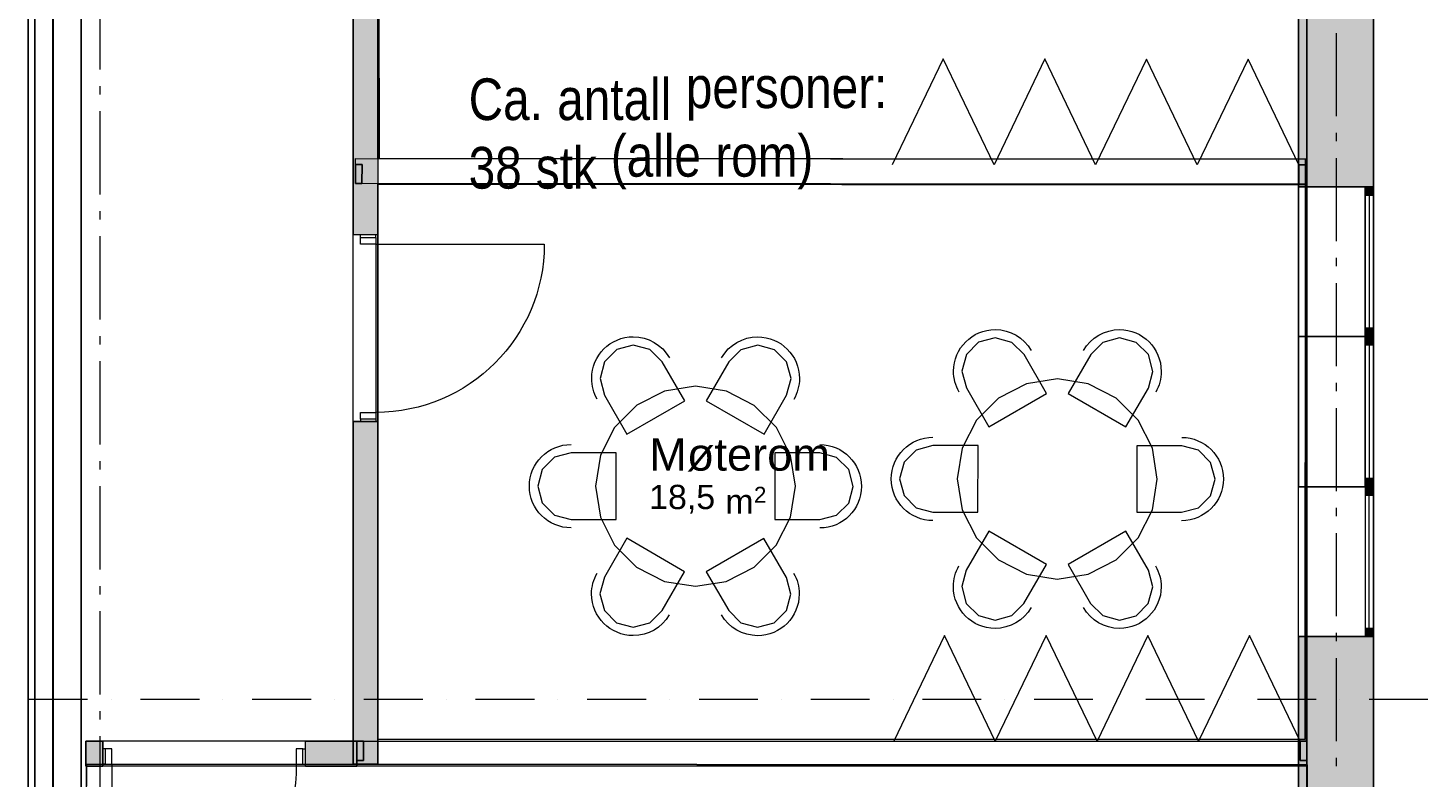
# Model space of a CAD drawing. Extents: x 16 to 1175, y 16 to 826.
# Tile 208 of 208: x 952 to 1071, y 239 to 303. Entities that reach past the tile are written whole.
import ezdxf

# ---------------------------------------------------------------- set-up
doc = ezdxf.new("R2010")
doc.units = 0
doc.header["$MEASUREMENT"] = 0
doc.layers.add('Layer 1', color=7, linetype='Continuous', lineweight=0)

# ---------------------------------------------------------------- blocks, each defined once
blk = doc.blocks.new('Block_71')
at = {"layer": 'Layer 1', "color": 18, "lineweight": 5, "true_color": 0x000000}
blk.add_open_spline([(975.18, 240.25), (975.18, 231.58), (968.15, 224.56), (959.49, 224.56)], degree=3, dxfattribs=at)
blk = doc.blocks.new('Block_72')
at = {"layer": 'Layer 1', "color": 18, "lineweight": 5, "true_color": 0x000000}
blk.add_open_spline([(996.27, 284.48), (996.27, 276.58), (989.86, 270.17), (981.95, 270.17)], degree=3, dxfattribs=at)
blk = doc.blocks.new('Block_118')
at = {"layer": 'Layer 1', "color": 18, "lineweight": 5, "true_color": 0x000000}
blk.add_open_spline([(1050.49, 268.04), (1052.44, 268.04), (1054.03, 266.46), (1054.03, 264.5), (1054.03, 262.54), (1052.44, 260.96), (1050.48, 260.96)], degree=3, knots=[0, 0, 0, 0, 1, 1, 1, 2, 2, 2, 2], dxfattribs=at)
blk = doc.blocks.new('Block_119')
at = {"layer": 'Layer 1', "color": 18, "lineweight": 5, "true_color": 0x000000}
blk.add_open_spline([(1042.13, 275.44), (1042.77, 276.53), (1043.93, 277.21), (1045.2, 277.21), (1047.16, 277.21), (1048.74, 275.62), (1048.74, 273.66), (1048.74, 273.04), (1048.58, 272.43), (1048.27, 271.89)], degree=3, knots=[0, 0, 0, 0, 1, 1, 1, 2, 2, 2, 3, 3, 3, 3], dxfattribs=at)
blk = doc.blocks.new('Block_120')
at = {"layer": 'Layer 1', "color": 18, "lineweight": 5, "true_color": 0x000000}
blk.add_open_spline([(1031.55, 271.9), (1031.24, 272.44), (1031.08, 273.05), (1031.08, 273.67), (1031.08, 275.63), (1032.66, 277.21), (1034.62, 277.21), (1035.89, 277.21), (1037.06, 276.54), (1037.69, 275.44)], degree=3, knots=[0, 0, 0, 0, 1, 1, 1, 2, 2, 2, 3, 3, 3, 3], dxfattribs=at)
blk = doc.blocks.new('Block_121')
at = {"layer": 'Layer 1', "color": 18, "lineweight": 5, "true_color": 0x000000}
blk.add_open_spline([(1029.33, 260.97), (1027.37, 260.97), (1025.78, 262.55), (1025.78, 264.51), (1025.78, 266.47), (1027.37, 268.05), (1029.33, 268.05), (1029.33, 268.05), (1029.33, 268.05), (1029.33, 268.05)], degree=3, knots=[0, 0, 0, 0, 1, 1, 1, 2, 2, 2, 3, 3, 3, 3], dxfattribs=at)
blk = doc.blocks.new('Block_122')
at = {"layer": 'Layer 1', "color": 18, "lineweight": 5, "true_color": 0x000000}
blk.add_open_spline([(1037.68, 253.57), (1037.05, 252.48), (1035.88, 251.8), (1034.61, 251.8), (1032.65, 251.8), (1031.07, 253.39), (1031.07, 255.35), (1031.07, 255.97), (1031.23, 256.58), (1031.54, 257.12)], degree=3, knots=[0, 0, 0, 0, 1, 1, 1, 2, 2, 2, 3, 3, 3, 3], dxfattribs=at)
blk = doc.blocks.new('Block_123')
at = {"layer": 'Layer 1', "color": 18, "lineweight": 5, "true_color": 0x000000}
blk.add_open_spline([(1048.26, 257.11), (1048.57, 256.57), (1048.74, 255.96), (1048.74, 255.34), (1048.74, 253.38), (1047.15, 251.8), (1045.19, 251.8), (1043.93, 251.8), (1042.75, 252.47), (1042.12, 253.57)], degree=3, knots=[0, 0, 0, 0, 1, 1, 1, 2, 2, 2, 3, 3, 3, 3], dxfattribs=at)
blk = doc.blocks.new('Block_124')
at = {"layer": 'Layer 1', "color": 18, "lineweight": 5, "true_color": 0x000000}
blk.add_open_spline([(1019.71, 267.43), (1021.66, 267.43), (1023.25, 265.84), (1023.25, 263.88), (1023.25, 261.93), (1021.66, 260.34), (1019.71, 260.34), (1019.71, 260.34), (1019.7, 260.34), (1019.7, 260.34)], degree=3, knots=[0, 0, 0, 0, 1, 1, 1, 2, 2, 2, 3, 3, 3, 3], dxfattribs=at)
blk = doc.blocks.new('Block_125')
at = {"layer": 'Layer 1', "color": 18, "lineweight": 5, "true_color": 0x000000}
blk.add_open_spline([(1011.35, 274.82), (1011.99, 275.92), (1013.15, 276.59), (1014.42, 276.59), (1016.38, 276.59), (1017.97, 275.01), (1017.97, 273.05), (1017.97, 272.43), (1017.8, 271.81), (1017.49, 271.27)], degree=3, knots=[0, 0, 0, 0, 1, 1, 1, 2, 2, 2, 3, 3, 3, 3], dxfattribs=at)
blk = doc.blocks.new('Block_126')
at = {"layer": 'Layer 1', "color": 18, "lineweight": 5, "true_color": 0x000000}
blk.add_open_spline([(1000.77, 271.28), (1000.46, 271.82), (1000.3, 272.43), (1000.3, 273.05), (1000.3, 275.01), (1001.88, 276.6), (1003.84, 276.6), (1005.11, 276.6), (1006.28, 275.92), (1006.91, 274.82)], degree=3, knots=[0, 0, 0, 0, 1, 1, 1, 2, 2, 2, 3, 3, 3, 3], dxfattribs=at)
blk = doc.blocks.new('Block_127')
at = {"layer": 'Layer 1', "color": 18, "lineweight": 5, "true_color": 0x000000}
blk.add_open_spline([(998.55, 260.35), (996.59, 260.35), (995, 261.94), (995, 263.89), (995, 265.85), (996.59, 267.44), (998.55, 267.44), (998.55, 267.44), (998.55, 267.44), (998.55, 267.44)], degree=3, knots=[0, 0, 0, 0, 1, 1, 1, 2, 2, 2, 3, 3, 3, 3], dxfattribs=at)
blk = doc.blocks.new('Block_128')
at = {"layer": 'Layer 1', "color": 18, "lineweight": 5, "true_color": 0x000000}
blk.add_open_spline([(1006.9, 252.96), (1006.27, 251.86), (1005.1, 251.19), (1003.83, 251.19), (1001.88, 251.19), (1000.29, 252.77), (1000.29, 254.73), (1000.29, 255.35), (1000.45, 255.96), (1000.76, 256.5)], degree=3, knots=[0, 0, 0, 0, 1, 1, 1, 2, 2, 2, 3, 3, 3, 3], dxfattribs=at)
blk = doc.blocks.new('Block_129')
at = {"layer": 'Layer 1', "color": 18, "lineweight": 5, "true_color": 0x000000}
blk.add_open_spline([(1017.48, 256.5), (1017.79, 255.96), (1017.95, 255.34), (1017.95, 254.72), (1017.95, 252.77), (1016.37, 251.18), (1014.41, 251.18), (1013.14, 251.18), (1011.98, 251.86), (1011.34, 252.95)], degree=3, knots=[0, 0, 0, 0, 1, 1, 1, 2, 2, 2, 3, 3, 3, 3], dxfattribs=at)
blk = doc.blocks.new('Block_173')
at = {"layer": 'Layer 1', "char_height": 0.2, "attachment_point": 7}
for s, insert in [('\\C18;\\c0;\\FArial Narrow|b0|i0|c1;\\H3.541863;\\W1.000002;Ca. ', (989.84, 294.98)), ('\\C18;\\c0;\\FArial Narrow|b0|i0|c1;\\H3.541863;\\W1.000002;antall ', (997.37, 294.98)), ('\\C18;\\c0;\\FArial Narrow|b0|i0|c1;\\H3.541863;\\W1.000002;personer:', (1008.31, 294.98)), ('\\C18;\\c0;\\FArial Narrow|b0|i0|c1;\\H3.541863;\\W1.000002; ', (1025.64, 294.98)), ('\\C18;\\c0;\\FArial Narrow|b0|i0|c1;\\H3.541863;\\W1.000002;stk', (995.55, 289.15)), ('\\C18;\\c0;\\FArial Narrow|b0|i0|c1;\\H3.541863;\\W1.000002;(alle ', (1001.93, 289.15)), ('\\C18;\\c0;\\FArial Narrow|b0|i0|c1;\\H3.541863;\\W1.000002;rom)', (1010.82, 289.15)), ('\\C18;\\c0;\\FArial Narrow|b0|i0|c1;\\H3.541863;\\W1.000002;38 ', (989.84, 289.15)), ('\\C18;\\c0;\\FArial Narrow|b0|i0|c1;\\H3.541863;\\W1.000002; ', (1000.79, 289.15))]:
    blk.add_mtext(s, dxfattribs=dict(at, insert=insert))
blk = doc.blocks.new('Block_223')
at = {"layer": 'Layer 1', "insert": (1005.19, 265.14), "char_height": 0.2, "attachment_point": 7}
blk.add_mtext('\\C18;\\c0;\\FArial|b0|i0|c1;\\H2.752363;\\W1.000000;Møterom', dxfattribs=at)
blk = doc.blocks.new('Block_224')
at = {"layer": 'Layer 1', "char_height": 0.2, "attachment_point": 7}
for s, insert in [('\\C18;\\c0;\\FArial|b0|i0|c1;\\H2.064278;\\W1.000000;18,5', (1005.19, 261.56)), ('\\C18;\\c0;\\FArial|b0|i0|c1;\\H1.362421;\\W1.000000;2', (1014.1, 262.48)), ('\\C18;\\c0;\\FArial|b0|i0|c1;\\H2.064278;\\W1.000000;m', (1011.67, 261.56)), ('\\C18;\\c0;\\FArial|b0|i0|c1;\\H2.064278;\\W1.000000; ', (1010.86, 261.56))]:
    blk.add_mtext(s, dxfattribs=dict(at, insert=insert))
blk = doc.blocks.new('Block_0')
at = {"layer": 'Layer 1', "true_color": 0x000000, "transparency": 33554687}
for points in [[(1060.42, 341.94), (1066.8, 341.94), (1066.8, 289.36), (1060.42, 289.36), (1060.42, 341.94)], [(980, 340.18), (982.12, 340.18), (982.12, 285.26), (980, 285.26), (980, 340.18)], [(980.2, 291.25), (980.2, 289.62), (980.76, 289.62), (980.77, 291.25), (980.2, 291.25)], [(1061.01, 289.58), (1061.01, 291.21), (1060.45, 291.21), (1060.44, 289.58), (1061.01, 289.58)], [(1061.13, 291.71), (1061.13, 289.58), (1061.01, 289.58), (1061.01, 291.71), (1061.13, 291.71)], [(1066.8, 289.36), (1066.09, 289.36), (1066.09, 288.65), (1066.8, 288.65), (1066.8, 289.36)], [(1066.09, 276.61), (1066.8, 276.61), (1066.8, 277.32), (1066.09, 277.32), (1066.09, 276.61)], [(1066.8, 276.61), (1066.09, 276.61), (1066.09, 275.9), (1066.8, 275.9), (1066.8, 276.61)], [(982.12, 269.39), (982.12, 240.25), (980, 240.25), (980, 269.39), (982.12, 269.39)], [(1066.09, 263.85), (1066.8, 263.85), (1066.8, 264.56), (1066.09, 264.56), (1066.09, 263.85)], [(1066.09, 263.85), (1066.09, 263.14), (1066.8, 263.14), (1066.8, 263.85), (1066.09, 263.85)], [(1066.8, 251.1), (1066.8, 251.8), (1066.09, 251.8), (1066.09, 251.1), (1066.8, 251.1)], [(1066.8, 251.1), (1066.8, 232.9), (1060.42, 232.9), (1060.42, 251.1), (1066.8, 251.1)], [(957.28, 242.2), (958.71, 242.2), (958.71, 240.08), (957.28, 240.08), (957.28, 242.2)], [(975.96, 242.2), (980.32, 242.2), (980.32, 240.08), (975.96, 240.08), (975.96, 242.2)], [(980.32, 242.2), (980.32, 240.57), (980.88, 240.57), (980.88, 242.2), (980.32, 242.2)], [(1061.13, 240.57), (1061.13, 242.2), (1060.56, 242.2), (1060.56, 240.57), (1061.13, 240.57)]]:
    blk.add_hatch(color=18, dxfattribs=at).paths.add_polyline_path(points)
at = {"layer": 'Layer 1', "color": 18, "lineweight": 5, "true_color": 0x000000}
for p, q in [((954.49, 410.79), (954.5, 180.73)), ((1061.13, 180.73), (1061.13, 410.79)), ((1061.13, 291.71), (1061.19, 410.73)), ((982.12, 362.15), (982.23, 291.75)), ((1060.42, 341.94), (1060.42, 289.36)), ((1066.8, 289.36), (1066.8, 341.94)), ((980, 340.18), (980, 285.26)), ((982.12, 291.75), (982.12, 340.18)), ((980.2, 291.25), (980.2, 291.75)), ((980.2, 291.25), (980.2, 291.75)), ((982.23, 291.75), (1061.13, 291.71)), ((980.2, 289.62), (980.2, 291.25)), ((980.2, 289.62), (980.2, 291.25)), ((980.2, 289.62), (980.2, 291.25)), ((1061.01, 291.21), (1061.01, 291.71)), ((1061.13, 291.71), (1061.01, 291.71)), ((1061.01, 291.21), (1061.01, 291.71)), ((1061.01, 289.58), (1061.01, 291.21)), ((1061.01, 289.58), (1061.01, 291.21)), ((1061.01, 289.58), (1061.01, 291.21)), ((1061.13, 289.58), (1061.13, 291.71)), ((982.12, 289.57), (982.1, 242.38)), ((982.12, 285.26), (982.12, 289.62)), ((1061.01, 289.53), (982.12, 289.57)), ((1066.09, 289.36), (1060.42, 289.36)), ((1066.09, 289.36), (1060.42, 289.36)), ((1060.99, 242.34), (1061.01, 289.53)), ((1061.01, 289.58), (1061.13, 289.58)), ((1066.8, 289.36), (1066.09, 289.36)), ((1066.8, 289.36), (1066.09, 289.36)), ((1066.8, 289.36), (1066.09, 289.36)), ((980.63, 285.26), (980, 285.26)), ((980.63, 285.26), (980, 285.26)), ((981.95, 285.26), (980.63, 285.26)), ((980.63, 285.05), (980.63, 285.26)), ((981.95, 285.26), (980.63, 285.26)), ((981.95, 285.26), (980.63, 285.26)), ((981.95, 285.26), (980.63, 285.26)), ((980.63, 284.48), (980.63, 285.05)), ((980.63, 285.05), (981.95, 285.05)), ((982.12, 285.26), (981.95, 285.26)), ((981.95, 285.05), (981.95, 285.26)), ((982.12, 285.26), (981.95, 285.26)), ((981.95, 285.05), (981.95, 284.48)), ((981.95, 284.48), (980.63, 284.48)), ((981.95, 284.48), (996.27, 284.48)), ((981.95, 284.48), (981.95, 270.17)), ((1034.62, 276.5), (1033.2, 276.13)), ((1036.04, 276.12), (1034.62, 276.5)), ((1045.2, 276.5), (1043.78, 276.12)), ((1046.62, 276.12), (1045.2, 276.5)), ((1066.09, 276.61), (1060.42, 276.61)), ((1066.09, 276.61), (1060.42, 276.61)), ((1066.8, 276.61), (1066.09, 276.61)), ((1066.8, 276.61), (1066.09, 276.61)), ((1066.8, 276.61), (1066.09, 276.61)), ((1066.8, 276.61), (1066.09, 276.61)), ((1002.43, 275.51), (1001.39, 274.47)), ((1003.84, 275.89), (1002.43, 275.51)), ((1005.26, 275.51), (1003.84, 275.89)), ((1006.3, 274.47), (1005.26, 275.51)), ((1013, 275.5), (1011.97, 274.47)), ((1014.42, 275.88), (1013, 275.5)), ((1015.84, 275.5), (1014.42, 275.88)), ((1016.88, 274.46), (1015.84, 275.5)), ((1032.17, 275.09), (1031.79, 273.67)), ((1033.2, 276.13), (1032.17, 275.09)), ((1037.08, 275.08), (1036.04, 276.12)), ((1038.99, 271.77), (1037.08, 275.08)), ((1042.75, 275.08), (1040.83, 271.77)), ((1043.78, 276.12), (1042.75, 275.08)), ((1047.66, 275.08), (1046.62, 276.12)), ((1048.04, 273.66), (1047.66, 275.08)), ((1001.39, 274.47), (1001.01, 273.06)), ((1008.21, 271.15), (1006.3, 274.47)), ((1011.97, 274.47), (1010.05, 271.15)), ((1017.26, 273.05), (1016.88, 274.46)), ((1001.01, 273.06), (1001.39, 271.63)), ((1016.87, 271.63), (1017.26, 273.05)), ((1031.79, 273.67), (1032.17, 272.25)), ((1039.91, 273.01), (1037.28, 272.59)), ((1042.54, 272.59), (1039.91, 273.01)), ((1047.66, 272.24), (1048.04, 273.66)), ((1001.39, 271.63), (1003.3, 268.32)), ((1006.5, 271.98), (1004.13, 270.77)), ((1009.13, 272.39), (1006.5, 271.98)), ((1011.76, 271.98), (1009.13, 272.39)), ((1014.13, 270.76), (1011.76, 271.98)), ((1014.96, 268.32), (1016.87, 271.63)), ((1032.17, 272.25), (1034.08, 268.94)), ((1034.08, 268.94), (1038.99, 271.77)), ((1037.28, 272.59), (1034.91, 271.39)), ((1040.83, 271.77), (1045.74, 268.93)), ((1044.91, 271.38), (1042.54, 272.59)), ((1045.74, 268.93), (1047.66, 272.24)), ((1004.13, 270.77), (1002.25, 268.89)), ((1003.3, 268.32), (1008.21, 271.15)), ((1010.05, 271.15), (1014.96, 268.32)), ((1016.01, 268.88), (1014.13, 270.76)), ((1034.91, 271.39), (1033.03, 269.51)), ((1046.79, 269.5), (1044.91, 271.38)), ((980.63, 269.39), (980, 269.39)), ((980, 269.39), (980, 240.25)), ((980.63, 269.39), (980, 269.39)), ((980.63, 269.6), (980.63, 270.17)), ((980.63, 270.17), (981.95, 270.17)), ((980.63, 269.6), (980.63, 269.39)), ((981.95, 269.6), (980.63, 269.6)), ((981.95, 269.39), (980.63, 269.39)), ((981.95, 269.39), (980.63, 269.39)), ((981.95, 269.39), (980.63, 269.39)), ((981.95, 269.39), (980.63, 269.39)), ((981.95, 270.17), (981.95, 269.6)), ((981.95, 269.6), (981.95, 269.39)), ((982.12, 269.39), (981.95, 269.39)), ((982.12, 269.39), (981.95, 269.39)), ((982.12, 240.25), (982.12, 269.39)), ((1033.03, 269.51), (1031.82, 267.14)), ((1048, 267.13), (1046.79, 269.5)), ((1002.25, 268.89), (1001.04, 266.52)), ((1017.22, 266.51), (1016.01, 268.88)), ((1027.91, 266.97), (1026.87, 265.93)), ((1029.33, 267.35), (1027.91, 266.97)), ((1033.16, 267.34), (1029.33, 267.35)), ((1031.82, 267.14), (1031.4, 264.51)), ((1033.15, 261.67), (1033.16, 267.34)), ((1046.66, 267.33), (1046.66, 261.67)), ((1050.49, 267.33), (1046.66, 267.33)), ((1048.41, 264.5), (1048, 267.13)), ((1051.9, 266.95), (1050.49, 267.33)), ((1052.94, 265.91), (1051.9, 266.95)), ((997.13, 266.35), (996.09, 265.31)), ((998.55, 266.73), (997.13, 266.35)), ((1002.37, 266.73), (998.55, 266.73)), ((1001.04, 266.52), (1000.62, 263.89)), ((1002.37, 261.06), (1002.37, 266.73)), ((1015.88, 266.72), (1015.88, 261.05)), ((1019.71, 266.72), (1015.88, 266.72)), ((1017.63, 263.89), (1017.22, 266.51)), ((1021.12, 266.34), (1019.71, 266.72)), ((1022.16, 265.3), (1021.12, 266.34)), ((1026.87, 265.93), (1026.49, 264.51)), ((1053.32, 264.5), (1052.94, 265.91)), ((996.09, 265.31), (995.71, 263.89)), ((1022.54, 263.88), (1022.16, 265.3)), ((1026.49, 264.51), (1026.87, 263.09)), ((1031.4, 264.51), (1031.82, 261.88)), ((1047.99, 261.87), (1048.41, 264.5)), ((1052.94, 263.08), (1053.32, 264.5)), ((995.71, 263.89), (996.09, 262.48)), ((1000.62, 263.89), (1001.04, 261.26)), ((1017.21, 261.26), (1017.63, 263.89)), ((1022.16, 262.46), (1022.54, 263.88)), ((1066.09, 263.85), (1060.42, 263.85)), ((1066.09, 263.85), (1060.42, 263.85)), ((1066.8, 263.85), (1066.09, 263.85)), ((1066.8, 263.85), (1066.09, 263.85)), ((1066.8, 263.85), (1066.09, 263.85)), ((1066.8, 263.85), (1066.09, 263.85)), ((996.09, 262.48), (997.13, 261.44)), ((1021.12, 261.43), (1022.16, 262.46)), ((1026.87, 263.09), (1027.91, 262.06)), ((1027.91, 262.06), (1029.33, 261.68)), ((1050.48, 261.67), (1051.9, 262.05)), ((1051.9, 262.05), (1052.94, 263.08)), ((997.13, 261.44), (998.55, 261.06)), ((998.55, 261.06), (1002.37, 261.06)), ((1001.04, 261.26), (1002.24, 258.89)), ((1015.88, 261.05), (1019.7, 261.05)), ((1016, 258.89), (1017.21, 261.26)), ((1019.7, 261.05), (1021.12, 261.43)), ((1029.33, 261.68), (1033.15, 261.67)), ((1031.82, 261.88), (1033.02, 259.51)), ((1046.66, 261.67), (1050.48, 261.67)), ((1046.78, 259.5), (1047.99, 261.87)), ((1034.07, 260.08), (1032.16, 256.76)), ((1038.98, 257.24), (1034.07, 260.08)), ((1045.73, 260.07), (1040.82, 257.24)), ((1047.65, 256.76), (1045.73, 260.07)), ((1003.29, 259.46), (1001.38, 256.15)), ((1002.24, 258.89), (1004.12, 257.01)), ((1008.2, 256.62), (1003.29, 259.46)), ((1014.95, 259.45), (1010.05, 256.62)), ((1014.12, 257.01), (1016, 258.89)), ((1016.87, 256.14), (1014.95, 259.45)), ((1033.02, 259.51), (1034.91, 257.63)), ((1044.9, 257.62), (1046.78, 259.5)), ((1034.91, 257.63), (1037.28, 256.42)), ((1037.07, 253.93), (1038.98, 257.24)), ((1040.82, 257.24), (1042.73, 253.92)), ((1042.53, 256.42), (1044.9, 257.62)), ((1001.38, 256.15), (1001, 254.73)), ((1004.12, 257.01), (1006.49, 255.8)), ((1006.29, 253.31), (1008.2, 256.62)), ((1010.05, 256.62), (1011.96, 253.31)), ((1011.75, 255.8), (1014.12, 257.01)), ((1017.25, 254.72), (1016.87, 256.14)), ((1032.16, 256.76), (1031.78, 255.35)), ((1037.28, 256.42), (1039.9, 256)), ((1039.9, 256), (1042.53, 256.42)), ((1048.03, 255.34), (1047.65, 256.76)), ((1006.49, 255.8), (1009.12, 255.38)), ((1009.12, 255.38), (1011.75, 255.8)), ((1031.78, 255.35), (1032.16, 253.93)), ((1047.64, 253.92), (1048.03, 255.34)), ((1001, 254.73), (1001.38, 253.31)), ((1016.87, 253.31), (1017.25, 254.72)), ((1032.16, 253.93), (1033.19, 252.89)), ((1036.03, 252.89), (1037.07, 253.93)), ((1042.73, 253.92), (1043.77, 252.89)), ((1046.61, 252.88), (1047.64, 253.92)), ((1001.38, 253.31), (1002.41, 252.27)), ((1005.25, 252.27), (1006.29, 253.31)), ((1011.96, 253.31), (1012.99, 252.27)), ((1015.83, 252.27), (1016.87, 253.31)), ((1033.19, 252.89), (1034.61, 252.51)), ((1034.61, 252.51), (1036.03, 252.89)), ((1043.77, 252.89), (1045.19, 252.51)), ((1045.19, 252.51), (1046.61, 252.88)), ((1002.41, 252.27), (1003.83, 251.89)), ((1003.83, 251.89), (1005.25, 252.27)), ((1012.99, 252.27), (1014.41, 251.89)), ((1014.41, 251.89), (1015.83, 252.27)), ((1066.09, 251.1), (1060.42, 251.1)), ((1060.42, 251.1), (1060.42, 232.9)), ((1066.09, 251.1), (1060.42, 251.1)), ((1066.8, 251.1), (1066.09, 251.1)), ((1066.8, 251.1), (1066.09, 251.1)), ((1066.8, 251.1), (1066.09, 251.1)), ((1066.8, 232.9), (1066.8, 251.1)), ((958.71, 242.2), (957.28, 242.2)), ((957.28, 242.2), (957.28, 240.08)), ((958.71, 241.57), (958.71, 242.2)), ((958.71, 241.57), (958.71, 242.2)), ((975.96, 241.57), (975.96, 242.2)), ((980.32, 242.2), (975.96, 242.2)), ((975.96, 241.57), (975.96, 242.2)), ((980.32, 242.2), (980.32, 240.57)), ((980.32, 242.2), (980.32, 240.57)), ((980.32, 242.2), (980.32, 240.57)), ((982.1, 242.38), (1060.99, 242.34)), ((1061.13, 242.2), (1061.13, 240.57)), ((1061.13, 242.2), (1061.13, 240.57)), ((1061.13, 242.2), (1061.13, 240.57)), ((958.71, 240.25), (958.71, 241.57)), ((958.92, 241.57), (958.71, 241.57)), ((958.71, 240.25), (958.71, 241.57)), ((958.71, 240.25), (958.71, 241.57)), ((958.71, 240.25), (958.71, 241.57)), ((959.49, 241.57), (958.92, 241.57)), ((958.92, 241.57), (958.92, 240.25)), ((959.49, 240.25), (959.49, 241.57)), ((975.74, 241.57), (975.18, 241.57)), ((975.18, 241.57), (975.18, 240.25)), ((975.74, 241.57), (975.96, 241.57)), ((975.74, 240.25), (975.74, 241.57)), ((975.96, 240.25), (975.96, 241.57)), ((975.96, 240.25), (975.96, 241.57)), ((975.96, 240.25), (975.96, 241.57)), ((975.96, 240.25), (975.96, 241.57)), ((980.32, 240.57), (980.32, 240.08)), ((980.32, 240.57), (980.32, 240.08)), ((1061.13, 240.57), (1061.13, 240.08)), ((1061.13, 240.57), (1061.13, 240.08)), ((957.28, 240.08), (958.71, 240.08)), ((957.32, 240.26), (957.29, 180.78)), ((1061.16, 240.21), (957.32, 240.26)), ((958.71, 240.08), (958.71, 240.25)), ((958.92, 240.25), (958.71, 240.25)), ((958.71, 240.08), (958.71, 240.25)), ((958.92, 240.25), (959.49, 240.25)), ((959.49, 240.25), (959.49, 224.56)), ((959.49, 240.25), (975.18, 240.25)), ((975.18, 240.25), (975.74, 240.25)), ((975.74, 240.25), (975.96, 240.25)), ((975.96, 240.08), (975.96, 240.25)), ((975.96, 240.08), (975.96, 240.25)), ((975.96, 240.08), (980.32, 240.08)), ((980, 240.25), (982.12, 240.25)), ((1061.13, 180.73), (1061.16, 240.21))]:
    blk.add_line(p, q, dxfattribs=at)
at = {"layer": 'Layer 1', "color": 18, "lineweight": 13, "true_color": 0x000000}
for p, q in [((952.36, 337.77), (952.36, 141.5)), ((956.89, 136.97), (956.89, 337.77))]:
    blk.add_line(p, q, dxfattribs=at)
at = {"layer": 'Layer 1', "color": 253, "lineweight": 9, "true_color": 0xb4b4b4}
for p, q in [((958.46, 306.41), (958.46, 299.32)), ((954.48, 301.86), (954.48, 294.78)), ((1063.62, 302.43), (1063.62, 295.35)), ((958.46, 297.91), (958.46, 297.2)), ((958.46, 295.78), (958.46, 288.69)), ((954.48, 293.36), (954.48, 292.65)), ((1063.62, 293.93), (1063.62, 293.22)), ((1063.62, 291.8), (1063.62, 284.72)), ((954.48, 291.23), (954.48, 284.15)), ((958.46, 287.28), (958.46, 286.57)), ((958.46, 285.15), (958.46, 278.06)), ((954.48, 282.73), (954.48, 282.02)), ((1063.62, 283.3), (1063.62, 282.59)), ((1063.62, 281.17), (1063.62, 274.09)), ((954.48, 280.6), (954.48, 273.52)), ((958.46, 276.65), (958.46, 275.94)), ((958.46, 274.52), (958.46, 267.43)), ((954.48, 272.1), (954.48, 271.39)), ((1063.62, 272.67), (1063.62, 271.96)), ((1063.62, 270.54), (1063.62, 263.46)), ((954.48, 269.97), (954.48, 262.89)), ((958.46, 266.02), (958.46, 265.31)), ((958.46, 263.89), (958.46, 256.8)), ((1063.62, 262.04), (1063.62, 261.33)), ((954.48, 261.47), (954.48, 260.76)), ((1063.62, 259.91), (1063.62, 252.83)), ((954.48, 259.34), (954.48, 252.26)), ((958.46, 255.39), (958.46, 254.68)), ((958.46, 253.26), (958.46, 246.17)), ((1063.62, 251.41), (1063.62, 250.7)), ((954.48, 250.84), (954.48, 250.13)), ((1063.62, 249.28), (1063.62, 242.2)), ((954.48, 248.71), (954.48, 241.63)), ((958.46, 244.76), (958.46, 244.05)), ((958.46, 242.63), (958.46, 235.54)), ((1063.62, 240.78), (1063.62, 240.07)), ((954.48, 240.21), (954.48, 239.5))]:
    blk.add_line(p, q, dxfattribs=at)
at = {"layer": 'Layer 1', "color": 18, "lineweight": 9, "true_color": 0x000000}
for p, q in [((1030.2, 300.23), (1025.87, 291.23)), ((1034.52, 291.23), (1030.2, 300.23)), ((1038.84, 300.23), (1034.52, 291.23)), ((1043.16, 291.22), (1038.84, 300.23)), ((1047.49, 300.22), (1043.16, 291.22)), ((1051.8, 291.22), (1047.49, 300.22)), ((1056.13, 300.22), (1051.8, 291.22)), ((1060.45, 291.21), (1056.13, 300.22)), ((980.2, 291.25), (980.77, 291.25)), ((980.2, 289.62), (980.2, 291.25)), ((980.77, 291.25), (980.76, 289.62)), ((1060.44, 289.58), (1060.45, 291.21)), ((1060.45, 291.21), (1061.01, 291.21)), ((1061.01, 291.21), (1061.01, 289.58)), ((980.76, 289.62), (980.2, 289.62)), ((1060.42, 289.36), (1060.42, 276.61)), ((1061.01, 289.58), (1060.44, 289.58)), ((1066.09, 288.65), (1066.09, 289.36)), ((1066.8, 289.36), (1066.8, 276.61)), ((1066.8, 289.36), (1066.8, 288.65)), ((1066.8, 288.65), (1066.09, 288.65)), ((1066.09, 277.32), (1066.09, 288.65)), ((1066.44, 288.65), (1066.44, 277.32)), ((1066.8, 288.65), (1066.8, 277.32)), ((980, 269.39), (980, 285.26)), ((982.12, 269.39), (982.12, 285.26)), ((1060.42, 276.61), (1060.42, 263.85)), ((1066.09, 276.61), (1066.09, 277.32)), ((1066.09, 277.32), (1066.8, 277.32)), ((1066.09, 275.9), (1066.09, 276.61)), ((1066.8, 277.32), (1066.8, 276.61)), ((1066.8, 276.61), (1066.8, 263.85)), ((1066.8, 276.61), (1066.8, 275.9)), ((1066.8, 275.9), (1066.09, 275.9)), ((1066.09, 264.56), (1066.09, 275.9)), ((1066.44, 275.9), (1066.44, 264.56)), ((1066.8, 275.9), (1066.8, 264.56)), ((1066.09, 263.85), (1066.09, 264.56)), ((1066.09, 264.56), (1066.8, 264.56)), ((1066.8, 264.56), (1066.8, 263.85)), ((1060.42, 251.1), (1060.42, 263.85)), ((1066.09, 263.85), (1066.09, 263.14)), ((1066.8, 251.1), (1066.8, 263.85)), ((1066.8, 263.14), (1066.8, 263.85)), ((1066.09, 263.14), (1066.8, 263.14)), ((1066.09, 263.14), (1066.09, 251.8)), ((1066.44, 251.8), (1066.44, 263.14)), ((1066.8, 251.8), (1066.8, 263.14)), ((1066.8, 251.8), (1066.09, 251.8)), ((1066.09, 251.8), (1066.09, 251.1)), ((1066.8, 251.1), (1066.8, 251.8)), ((1030.31, 251.2), (1025.99, 242.2)), ((1034.63, 242.2), (1030.31, 251.2)), ((1038.96, 251.2), (1034.63, 242.2)), ((1043.28, 242.2), (1038.96, 251.2)), ((1047.6, 251.2), (1043.28, 242.2)), ((1051.92, 242.2), (1047.6, 251.2)), ((1056.24, 251.2), (1051.92, 242.2)), ((1060.56, 242.2), (1056.24, 251.2)), ((975.96, 242.2), (958.71, 242.2)), ((980.32, 242.2), (980.88, 242.2)), ((980.32, 240.57), (980.32, 242.2)), ((980.88, 242.2), (980.88, 240.57)), ((1060.56, 240.57), (1060.56, 242.2)), ((1060.56, 242.2), (1061.13, 242.2)), ((1061.13, 242.2), (1061.13, 240.57)), ((980.88, 240.57), (980.32, 240.57)), ((1061.13, 240.57), (1060.56, 240.57)), ((975.96, 240.08), (958.71, 240.08))]:
    blk.add_line(p, q, dxfattribs=at)
at = {"layer": 'Layer 1', "color": 251, "lineweight": 20, "true_color": 0x6a6a6a}
for p, q in [((957.43, 245.74), (952.43, 245.74)), ((959.43, 245.74), (959.43, 245.74)), ((966.93, 245.74), (961.93, 245.74)), ((968.93, 245.74), (968.93, 245.74)), ((976.43, 245.74), (971.43, 245.74)), ((978.43, 245.74), (978.43, 245.74)), ((985.93, 245.74), (980.93, 245.74)), ((987.93, 245.74), (987.93, 245.74)), ((995.43, 245.74), (990.43, 245.74)), ((997.43, 245.74), (997.43, 245.74)), ((1004.93, 245.74), (999.93, 245.74)), ((1006.93, 245.74), (1006.93, 245.74)), ((1014.43, 245.74), (1009.43, 245.74)), ((1016.43, 245.74), (1016.43, 245.74)), ((1023.93, 245.74), (1018.93, 245.74)), ((1025.93, 245.74), (1025.93, 245.74)), ((1033.43, 245.74), (1028.43, 245.74)), ((1035.43, 245.74), (1035.43, 245.74)), ((1042.93, 245.74), (1037.93, 245.74)), ((1044.93, 245.74), (1044.93, 245.74)), ((1052.43, 245.74), (1047.43, 245.74)), ((1054.43, 245.74), (1054.43, 245.74)), ((1061.93, 245.74), (1056.93, 245.74)), ((1063.93, 245.74), (1063.93, 245.74)), ((1071.43, 245.74), (1066.43, 245.74))]:
    blk.add_line(p, q, dxfattribs=at)
at = {"layer": 'Layer 1'}
for points in [[(954.5, 180.73), (954.49, 410.79), (1061.13, 410.79), (1061.13, 180.73), (954.5, 180.73)], [(982.23, 291.75), (982.12, 362.15), (957.32, 362.11), (957.53, 410.79), (1061.19, 410.73), (1061.13, 291.71), (982.23, 291.75)], [(1060.42, 341.94), (1066.8, 341.94), (1066.8, 289.36), (1060.42, 289.36), (1060.42, 341.94)], [(980, 340.18), (982.12, 340.18), (982.12, 285.26), (980, 285.26), (980, 340.18)], [(952.95, 337.77), (952.95, 141.5), (952.36, 141.5), (952.36, 337.77), (952.95, 337.77)], [(952.95, 337.77), (954.48, 337.77), (954.48, 140.91), (952.95, 140.91), (952.95, 337.77)], [(956.89, 337.77), (956.89, 139.38), (954.48, 139.38), (954.48, 337.77), (956.89, 337.77)], [(980.2, 289.62), (980.2, 291.75), (1061.01, 291.71), (1061.01, 289.58), (980.2, 289.62)], [(980.2, 291.25), (980.2, 289.62), (980.76, 289.62), (980.77, 291.25), (980.2, 291.25)], [(1061.01, 289.58), (1061.01, 291.21), (1060.45, 291.21), (1060.44, 289.58), (1061.01, 289.58)], [(1061.13, 291.71), (1061.13, 289.58), (1061.01, 289.58), (1061.01, 291.71), (1061.13, 291.71)], [(982.1, 242.38), (982.12, 289.57), (1061.01, 289.53), (1060.99, 242.34), (982.1, 242.38)], [(1066.8, 276.61), (1060.42, 276.61), (1060.42, 289.36), (1066.8, 289.36), (1066.8, 276.61)], [(1066.8, 289.36), (1066.09, 289.36), (1066.09, 288.65), (1066.8, 288.65), (1066.8, 289.36)], [(1066.8, 288.65), (1066.09, 288.65), (1066.09, 277.32), (1066.8, 277.32), (1066.8, 288.65)], [(1034.08, 268.94), (1038.99, 271.77), (1037.08, 275.08), (1036.04, 276.12), (1034.62, 276.5), (1033.2, 276.13), (1032.17, 275.09), (1031.79, 273.67), (1032.17, 272.25), (1034.08, 268.94)], [(1040.83, 271.77), (1045.74, 268.93), (1047.66, 272.24), (1048.04, 273.66), (1047.66, 275.08), (1046.62, 276.12), (1045.2, 276.5), (1043.78, 276.12), (1042.75, 275.08), (1040.83, 271.77)], [(1066.8, 263.85), (1060.42, 263.85), (1060.42, 276.61), (1066.8, 276.61), (1066.8, 263.85)], [(1066.09, 276.61), (1066.8, 276.61), (1066.8, 277.32), (1066.09, 277.32), (1066.09, 276.61)], [(1066.8, 276.61), (1066.09, 276.61), (1066.09, 275.9), (1066.8, 275.9), (1066.8, 276.61)], [(1003.3, 268.32), (1008.21, 271.15), (1006.3, 274.47), (1005.26, 275.51), (1003.84, 275.89), (1002.43, 275.51), (1001.39, 274.47), (1001.01, 273.06), (1001.39, 271.63), (1003.3, 268.32)], [(1010.05, 271.15), (1014.96, 268.32), (1016.87, 271.63), (1017.26, 273.05), (1016.88, 274.46), (1015.84, 275.5), (1014.42, 275.88), (1013, 275.5), (1011.97, 274.47), (1010.05, 271.15)], [(1066.8, 275.9), (1066.09, 275.9), (1066.09, 264.56), (1066.8, 264.56), (1066.8, 275.9)], [(1031.4, 264.51), (1031.82, 261.88), (1033.02, 259.51), (1034.91, 257.63), (1037.28, 256.42), (1039.9, 256), (1042.53, 256.42), (1044.9, 257.62), (1046.78, 259.5), (1047.99, 261.87), (1048.41, 264.5), (1048, 267.13), (1046.79, 269.5), (1044.91, 271.38), (1042.54, 272.59), (1039.91, 273.01), (1037.28, 272.59), (1034.91, 271.39), (1033.03, 269.51), (1031.82, 267.14), (1031.4, 264.51)], [(1000.62, 263.89), (1001.04, 261.26), (1002.24, 258.89), (1004.12, 257.01), (1006.49, 255.8), (1009.12, 255.38), (1011.75, 255.8), (1014.12, 257.01), (1016, 258.89), (1017.21, 261.26), (1017.63, 263.89), (1017.22, 266.51), (1016.01, 268.88), (1014.13, 270.76), (1011.76, 271.98), (1009.13, 272.39), (1006.5, 271.98), (1004.13, 270.77), (1002.25, 268.89), (1001.04, 266.52), (1000.62, 263.89)], [(982.12, 269.39), (982.12, 240.25), (980, 240.25), (980, 269.39), (982.12, 269.39)], [(1033.15, 261.67), (1033.16, 267.34), (1029.33, 267.35), (1027.91, 266.97), (1026.87, 265.93), (1026.49, 264.51), (1026.87, 263.09), (1027.91, 262.06), (1029.33, 261.68), (1033.15, 261.67)], [(1046.66, 267.33), (1046.66, 261.67), (1050.48, 261.67), (1051.9, 262.05), (1052.94, 263.08), (1053.32, 264.5), (1052.94, 265.91), (1051.9, 266.95), (1050.49, 267.33), (1046.66, 267.33)], [(1002.37, 261.06), (1002.37, 266.73), (998.55, 266.73), (997.13, 266.35), (996.09, 265.31), (995.71, 263.89), (996.09, 262.48), (997.13, 261.44), (998.55, 261.06), (1002.37, 261.06)], [(1015.88, 266.72), (1015.88, 261.05), (1019.7, 261.05), (1021.12, 261.43), (1022.16, 262.46), (1022.54, 263.88), (1022.16, 265.3), (1021.12, 266.34), (1019.71, 266.72), (1015.88, 266.72)], [(1066.09, 263.85), (1066.8, 263.85), (1066.8, 264.56), (1066.09, 264.56), (1066.09, 263.85)], [(1066.8, 263.85), (1066.8, 251.1), (1060.42, 251.1), (1060.42, 263.85), (1066.8, 263.85)], [(1066.09, 263.85), (1066.09, 263.14), (1066.8, 263.14), (1066.8, 263.85), (1066.09, 263.85)], [(1066.8, 251.8), (1066.8, 263.14), (1066.09, 263.14), (1066.09, 251.8), (1066.8, 251.8)], [(1038.98, 257.24), (1034.07, 260.08), (1032.16, 256.76), (1031.78, 255.35), (1032.16, 253.93), (1033.19, 252.89), (1034.61, 252.51), (1036.03, 252.89), (1037.07, 253.93), (1038.98, 257.24)], [(1045.73, 260.07), (1040.82, 257.24), (1042.73, 253.92), (1043.77, 252.89), (1045.19, 252.51), (1046.61, 252.88), (1047.64, 253.92), (1048.03, 255.34), (1047.65, 256.76), (1045.73, 260.07)], [(1008.2, 256.62), (1003.29, 259.46), (1001.38, 256.15), (1001, 254.73), (1001.38, 253.31), (1002.41, 252.27), (1003.83, 251.89), (1005.25, 252.27), (1006.29, 253.31), (1008.2, 256.62)], [(1014.95, 259.45), (1010.05, 256.62), (1011.96, 253.31), (1012.99, 252.27), (1014.41, 251.89), (1015.83, 252.27), (1016.87, 253.31), (1017.25, 254.72), (1016.87, 256.14), (1014.95, 259.45)], [(1066.8, 251.1), (1066.8, 251.8), (1066.09, 251.8), (1066.09, 251.1), (1066.8, 251.1)], [(1066.8, 251.1), (1066.8, 232.9), (1060.42, 232.9), (1060.42, 251.1), (1066.8, 251.1)], [(957.28, 242.2), (958.71, 242.2), (958.71, 240.08), (957.28, 240.08), (957.28, 242.2)], [(975.96, 242.2), (980.32, 242.2), (980.32, 240.08), (975.96, 240.08), (975.96, 242.2)], [(980.32, 242.2), (1061.13, 242.2), (1061.13, 240.08), (980.32, 240.08), (980.32, 242.2)], [(980.32, 242.2), (980.32, 240.57), (980.88, 240.57), (980.88, 242.2), (980.32, 242.2)], [(1061.13, 240.57), (1061.13, 242.2), (1060.56, 242.2), (1060.56, 240.57), (1061.13, 240.57)], [(957.29, 180.78), (957.32, 240.26), (1061.16, 240.21), (1061.13, 180.73), (957.29, 180.78)]]:
    blk.add_lwpolyline(points, dxfattribs=at)
for name in ['Block_71', 'Block_72', 'Block_118', 'Block_119', 'Block_120', 'Block_121', 'Block_122', 'Block_123', 'Block_124', 'Block_125', 'Block_126', 'Block_127', 'Block_128', 'Block_129', 'Block_173', 'Block_223', 'Block_224']:
    blk.add_blockref(name, (0, 0), dxfattribs=at)

msp = doc.modelspace()

# ---------------------------------------------------------------- block references
at = {"layer": 'Layer 1'}
msp.add_blockref('Block_0', (0, 0), dxfattribs=at)

doc.saveas('drawing.dxf')
